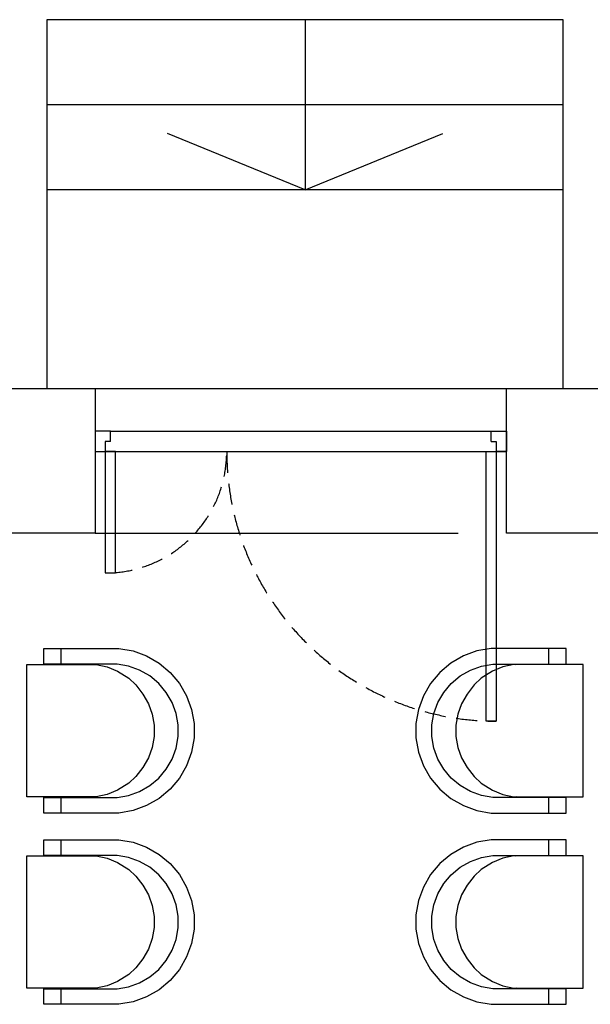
# Model space of a CAD drawing. Header units: millimetres. Extents: x -1662057 to -197461, y -941126 to 63888.
# Tile 202 of 209: x -1566965 to -1564954, y -286698 to -283228. Entities that reach past the tile are written whole.
import ezdxf

# ---------------------------------------------------------------- set-up
doc = ezdxf.new("R2010")
doc.units = ezdxf.units.MM
doc.linetypes.add('Dashed', pattern=[112.5, 75, -37.5])
for name, color, linetype in [('0000 TELPU NUMERĀCIJA - ROOM NUMBERS', 7, 'CONTINUOUS'), ('hatch_mb', 7, 'CONTINUOUS'), ('sienas es', 7, 'CONTINUOUS')]:
    doc.layers.add(name, color=color, linetype=linetype)
doc.styles.add('PBL', font='arial.ttf')

msp = doc.modelspace()

# ---------------------------------------------------------------- linework, layer by layer
at = {"layer": 'hatch_mb', "color": 251, "linetype": 'Continuous', "true_color": 0x636466}
for p, q in [((-1566699.48073, -284677.78808), (-1566699.48073, -284749.8811)), ((-1566645.41097, -284677.78808), (-1566699.48073, -284677.78808)), ((-1566645.41097, -284713.83459), (-1566645.41097, -284677.78808)), ((-1565303.5505, -284677.78808), (-1565249.48073, -284677.78808)), ((-1565303.5505, -284713.83459), (-1565303.5505, -284677.78808)), ((-1565249.48073, -284677.78808), (-1565249.48073, -284749.8811)), ((-1566645.41097, -284713.83459), (-1566663.43422, -284713.83459)), ((-1566663.43422, -284713.83459), (-1566663.43422, -284749.8811)), ((-1565303.5505, -284713.83459), (-1565285.52724, -284713.83459)), ((-1565285.52724, -284713.83459), (-1565285.52724, -284749.8811)), ((-1566699.48073, -284749.8811), (-1566663.43422, -284749.8811)), ((-1566627.38771, -284749.8811), (-1566663.43422, -284749.8811)), ((-1566663.43422, -284749.8811), (-1566663.43422, -285177.27866)), ((-1566627.38771, -285177.27866), (-1566627.38771, -284749.8811)), ((-1565321.57376, -284749.8811), (-1565285.52724, -284749.8811)), ((-1565321.57376, -285699.8811), (-1565321.57376, -284749.8811)), ((-1565249.48073, -284749.8811), (-1565285.52724, -284749.8811)), ((-1565285.52724, -284749.8811), (-1565285.52724, -285699.8811)), ((-1566663.43422, -285177.27866), (-1566627.38771, -285177.27866)), ((-1566879.94688, -285498.70661), (-1566879.94688, -285443.70661)), ((-1566879.94688, -285443.70661), (-1566615.81465, -285443.70661)), ((-1566879.94688, -285498.70661), (-1566879.94688, -285443.70661)), ((-1566879.94688, -285443.70661), (-1566615.81465, -285443.70661)), ((-1566819.44794, -285498.70661), (-1566819.26005, -285443.70661)), ((-1566819.44794, -285498.70661), (-1566819.26005, -285443.70661)), ((-1566615.81465, -285443.70661), (-1566565.72855, -285452.51861)), ((-1566615.81465, -285443.70661), (-1566565.72855, -285452.51861)), ((-1566565.72855, -285452.51861), (-1566517.93668, -285469.87361)), ((-1566565.72855, -285452.51861), (-1566517.93668, -285469.87361)), ((-1566517.93668, -285469.87361), (-1566473.89035, -285495.24461)), ((-1566517.93668, -285469.87361), (-1566473.89035, -285495.24461)), ((-1565401.49291, -285469.87361), (-1565445.53924, -285495.24461)), ((-1565401.49291, -285469.87361), (-1565445.53924, -285495.24461)), ((-1565353.70103, -285452.51861), (-1565401.49291, -285469.87361)), ((-1565353.70103, -285452.51861), (-1565401.49291, -285469.87361)), ((-1565303.61493, -285443.70661), (-1565353.70103, -285452.51861)), ((-1565303.61493, -285443.70661), (-1565353.70103, -285452.51861)), ((-1565039.48271, -285443.70661), (-1565303.61493, -285443.70661)), ((-1565039.48271, -285443.70661), (-1565303.61493, -285443.70661)), ((-1565099.98164, -285498.70661), (-1565100.16953, -285443.70661)), ((-1565099.98164, -285498.70661), (-1565100.16953, -285443.70661)), ((-1565039.48271, -285498.70661), (-1565039.48271, -285443.70661)), ((-1565039.48271, -285498.70661), (-1565039.48271, -285443.70661)), ((-1566940.34266, -285966.70661), (-1566940.34266, -285500.70661)), ((-1566940.34266, -285500.70661), (-1566696.0381, -285500.70661)), ((-1566940.34266, -285966.70661), (-1566940.34266, -285500.70661)), ((-1566940.34266, -285500.70661), (-1566696.0381, -285500.70661)), ((-1566621.82376, -285498.70661), (-1566879.94688, -285498.70661)), ((-1566621.82376, -285498.70661), (-1566879.94688, -285498.70661)), ((-1566708.09061, -285499.32061), (-1566732.60738, -285498.70661)), ((-1566708.09061, -285499.32061), (-1566732.60738, -285498.70661)), ((-1566701.41622, -285500.70661), (-1566708.09061, -285499.32061)), ((-1566701.41622, -285500.70661), (-1566708.09061, -285499.32061)), ((-1566696.0381, -285500.70661), (-1566657.33434, -285508.54361)), ((-1566696.0381, -285500.70661), (-1566657.33434, -285508.54361)), ((-1566581.23629, -285505.84661), (-1566621.82376, -285498.70661)), ((-1566581.23629, -285505.84661), (-1566621.82376, -285498.70661)), ((-1566473.89035, -285495.24461), (-1566434.9306, -285527.86261)), ((-1566473.89035, -285495.24461), (-1566434.9306, -285527.86261)), ((-1565445.53924, -285495.24461), (-1565484.49898, -285527.86261)), ((-1565445.53924, -285495.24461), (-1565484.49898, -285527.86261)), ((-1565338.19329, -285505.84661), (-1565297.60582, -285498.70661)), ((-1565338.19329, -285505.84661), (-1565297.60582, -285498.70661)), ((-1565297.60582, -285498.70661), (-1565039.48271, -285498.70661)), ((-1565297.60582, -285498.70661), (-1565039.48271, -285498.70661)), ((-1565223.39149, -285500.70661), (-1565262.09524, -285508.54361)), ((-1565223.39149, -285500.70661), (-1565262.09524, -285508.54361)), ((-1564979.08692, -285500.70661), (-1565223.39149, -285500.70661)), ((-1564979.08692, -285500.70661), (-1565223.39149, -285500.70661)), ((-1565218.01337, -285500.70661), (-1565211.33897, -285499.32061)), ((-1565218.01337, -285500.70661), (-1565211.33897, -285499.32061)), ((-1565211.33897, -285499.32061), (-1565186.8222, -285498.70661)), ((-1565211.33897, -285499.32061), (-1565186.8222, -285498.70661)), ((-1564979.08692, -285966.70661), (-1564979.08692, -285500.70661)), ((-1564979.08692, -285966.70661), (-1564979.08692, -285500.70661)), ((-1566657.33434, -285508.54361), (-1566620.40446, -285524.00861)), ((-1566657.33434, -285508.54361), (-1566620.40446, -285524.00861)), ((-1566620.40446, -285524.00861), (-1566580.37903, -285548.69361)), ((-1566620.40446, -285524.00861), (-1566580.37903, -285548.69361)), ((-1566542.50809, -285519.91061), (-1566581.23629, -285505.84661)), ((-1566542.50809, -285519.91061), (-1566581.23629, -285505.84661)), ((-1566506.81678, -285540.47061), (-1566542.50809, -285519.91061)), ((-1566506.81678, -285540.47061), (-1566542.50809, -285519.91061)), ((-1566434.9306, -285527.86261), (-1566402.23818, -285566.73361)), ((-1566434.9306, -285527.86261), (-1566402.23818, -285566.73361)), ((-1565484.49898, -285527.86261), (-1565517.1914, -285566.73361)), ((-1565484.49898, -285527.86261), (-1565517.1914, -285566.73361)), ((-1565412.61281, -285540.47061), (-1565376.92149, -285519.91061)), ((-1565412.61281, -285540.47061), (-1565376.92149, -285519.91061)), ((-1565376.92149, -285519.91061), (-1565338.19329, -285505.84661)), ((-1565376.92149, -285519.91061), (-1565338.19329, -285505.84661)), ((-1565299.02512, -285524.00861), (-1565339.05055, -285548.69361)), ((-1565299.02512, -285524.00861), (-1565339.05055, -285548.69361)), ((-1565262.09524, -285508.54361), (-1565299.02512, -285524.00861)), ((-1565262.09524, -285508.54361), (-1565299.02512, -285524.00861)), ((-1566580.37903, -285548.69361), (-1566556.26256, -285571.99961)), ((-1566580.37903, -285548.69361), (-1566556.26256, -285571.99961)), ((-1566556.26256, -285571.99961), (-1566531.0011, -285604.15861)), ((-1566556.26256, -285571.99961), (-1566531.0011, -285604.15861)), ((-1566475.24489, -285566.90161), (-1566506.81678, -285540.47061)), ((-1566475.24489, -285566.90161), (-1566506.81678, -285540.47061)), ((-1566448.75354, -285598.40161), (-1566475.24489, -285566.90161)), ((-1566448.75354, -285598.40161), (-1566475.24489, -285566.90161)), ((-1566402.23818, -285566.73361), (-1566376.80924, -285610.67961)), ((-1566402.23818, -285566.73361), (-1566376.80924, -285610.67961)), ((-1565517.1914, -285566.73361), (-1565542.62035, -285610.67961)), ((-1565517.1914, -285566.73361), (-1565542.62035, -285610.67961)), ((-1565470.67604, -285598.40161), (-1565444.18469, -285566.90161)), ((-1565470.67604, -285598.40161), (-1565444.18469, -285566.90161)), ((-1565444.18469, -285566.90161), (-1565412.61281, -285540.47061)), ((-1565444.18469, -285566.90161), (-1565412.61281, -285540.47061)), ((-1565363.16702, -285571.99961), (-1565388.42848, -285604.15861)), ((-1565363.16702, -285571.99961), (-1565388.42848, -285604.15861)), ((-1565339.05055, -285548.69361), (-1565363.16702, -285571.99961)), ((-1565339.05055, -285548.69361), (-1565363.16702, -285571.99961)), ((-1566531.0011, -285604.15861), (-1566511.35075, -285638.25461)), ((-1566531.0011, -285604.15861), (-1566511.35075, -285638.25461)), ((-1566428.14658, -285634.01161), (-1566448.75354, -285598.40161)), ((-1566428.14658, -285634.01161), (-1566448.75354, -285598.40161)), ((-1565491.283, -285634.01161), (-1565470.67604, -285598.40161)), ((-1565491.283, -285634.01161), (-1565470.67604, -285598.40161)), ((-1565388.42848, -285604.15861), (-1565408.07883, -285638.25461)), ((-1565388.42848, -285604.15861), (-1565408.07883, -285638.25461)), ((-1566511.35075, -285638.25461), (-1566497.90945, -285675.24961)), ((-1566511.35075, -285638.25461), (-1566497.90945, -285675.24961)), ((-1566414.05052, -285672.65161), (-1566428.14658, -285634.01161)), ((-1566414.05052, -285672.65161), (-1566428.14658, -285634.01161)), ((-1566376.80924, -285610.67961), (-1566359.41463, -285658.36261)), ((-1566376.80924, -285610.67961), (-1566359.41463, -285658.36261)), ((-1565542.62035, -285610.67961), (-1565560.01496, -285658.36261)), ((-1565542.62035, -285610.67961), (-1565560.01496, -285658.36261)), ((-1565505.37906, -285672.65161), (-1565491.283, -285634.01161)), ((-1565505.37906, -285672.65161), (-1565491.283, -285634.01161)), ((-1565408.07883, -285638.25461), (-1565421.52013, -285675.24961)), ((-1565408.07883, -285638.25461), (-1565421.52013, -285675.24961)), ((-1566497.90945, -285675.24961), (-1566491.08448, -285714.02161)), ((-1566497.90945, -285675.24961), (-1566491.08448, -285714.02161)), ((-1566406.89421, -285713.14661), (-1566414.05052, -285672.65161)), ((-1566406.89421, -285713.14661), (-1566414.05052, -285672.65161)), ((-1566359.41463, -285658.36261), (-1566350.58249, -285708.33461)), ((-1566359.41463, -285658.36261), (-1566350.58249, -285708.33461)), ((-1565560.01496, -285658.36261), (-1565568.84709, -285708.33461)), ((-1565560.01496, -285658.36261), (-1565568.84709, -285708.33461)), ((-1565512.53537, -285713.14661), (-1565505.37906, -285672.65161)), ((-1565512.53537, -285713.14661), (-1565505.37906, -285672.65161)), ((-1565421.52013, -285675.24961), (-1565428.3451, -285714.02161)), ((-1565421.52013, -285675.24961), (-1565428.3451, -285714.02161)), ((-1566350.58249, -285708.33461), (-1566350.58249, -285759.07861)), ((-1566350.58249, -285708.33461), (-1566350.58249, -285759.07861)), ((-1565568.84709, -285708.33461), (-1565568.84709, -285759.07861)), ((-1565568.84709, -285708.33461), (-1565568.84709, -285759.07861)), ((-1565285.52724, -285699.8811), (-1565321.57376, -285699.8811)), ((-1566491.08448, -285714.02161), (-1566491.08448, -285753.39161)), ((-1566491.08448, -285714.02161), (-1566491.08448, -285753.39161)), ((-1566406.89421, -285754.26661), (-1566406.89421, -285713.14661)), ((-1566406.89421, -285754.26661), (-1566406.89421, -285713.14661)), ((-1565512.53537, -285754.26661), (-1565512.53537, -285713.14661)), ((-1565512.53537, -285754.26661), (-1565512.53537, -285713.14661)), ((-1565428.3451, -285714.02161), (-1565428.3451, -285753.39161)), ((-1565428.3451, -285714.02161), (-1565428.3451, -285753.39161)), ((-1566491.08448, -285753.39161), (-1566497.90945, -285792.16361)), ((-1566491.08448, -285753.39161), (-1566497.90945, -285792.16361)), ((-1566414.05052, -285794.76161), (-1566406.89421, -285754.26661)), ((-1566414.05052, -285794.76161), (-1566406.89421, -285754.26661)), ((-1566350.58249, -285759.07861), (-1566359.41463, -285809.05061)), ((-1566350.58249, -285759.07861), (-1566359.41463, -285809.05061)), ((-1565568.84709, -285759.07861), (-1565560.01496, -285809.05061)), ((-1565568.84709, -285759.07861), (-1565560.01496, -285809.05061)), ((-1565505.37906, -285794.76161), (-1565512.53537, -285754.26661)), ((-1565505.37906, -285794.76161), (-1565512.53537, -285754.26661)), ((-1565428.3451, -285753.39161), (-1565421.52013, -285792.16361)), ((-1565428.3451, -285753.39161), (-1565421.52013, -285792.16361)), ((-1566497.90945, -285792.16361), (-1566511.35075, -285829.15861)), ((-1566497.90945, -285792.16361), (-1566511.35075, -285829.15861)), ((-1566428.14658, -285833.40161), (-1566414.05052, -285794.76161)), ((-1566428.14658, -285833.40161), (-1566414.05052, -285794.76161)), ((-1566359.41463, -285809.05061), (-1566376.80924, -285856.73361)), ((-1566359.41463, -285809.05061), (-1566376.80924, -285856.73361)), ((-1565560.01496, -285809.05061), (-1565542.62035, -285856.73361)), ((-1565560.01496, -285809.05061), (-1565542.62035, -285856.73361)), ((-1565491.283, -285833.40161), (-1565505.37906, -285794.76161)), ((-1565491.283, -285833.40161), (-1565505.37906, -285794.76161)), ((-1565421.52013, -285792.16361), (-1565408.07883, -285829.15861)), ((-1565421.52013, -285792.16361), (-1565408.07883, -285829.15861)), ((-1566511.35075, -285829.15861), (-1566531.0011, -285863.25461)), ((-1566511.35075, -285829.15861), (-1566531.0011, -285863.25461)), ((-1566448.75354, -285869.01161), (-1566428.14658, -285833.40161)), ((-1566448.75354, -285869.01161), (-1566428.14658, -285833.40161)), ((-1565470.67604, -285869.01161), (-1565491.283, -285833.40161)), ((-1565470.67604, -285869.01161), (-1565491.283, -285833.40161)), ((-1565408.07883, -285829.15861), (-1565388.42848, -285863.25461)), ((-1565408.07883, -285829.15861), (-1565388.42848, -285863.25461)), ((-1566531.0011, -285863.25461), (-1566556.26256, -285895.41361)), ((-1566531.0011, -285863.25461), (-1566556.26256, -285895.41361)), ((-1566475.24489, -285900.51161), (-1566448.75354, -285869.01161)), ((-1566475.24489, -285900.51161), (-1566448.75354, -285869.01161)), ((-1566376.80924, -285856.73361), (-1566402.23818, -285900.67961)), ((-1566376.80924, -285856.73361), (-1566402.23818, -285900.67961)), ((-1565542.62035, -285856.73361), (-1565517.1914, -285900.67961)), ((-1565542.62035, -285856.73361), (-1565517.1914, -285900.67961)), ((-1565444.18469, -285900.51161), (-1565470.67604, -285869.01161)), ((-1565444.18469, -285900.51161), (-1565470.67604, -285869.01161)), ((-1565388.42848, -285863.25461), (-1565363.16702, -285895.41361)), ((-1565388.42848, -285863.25461), (-1565363.16702, -285895.41361)), ((-1566580.37903, -285918.71961), (-1566620.40446, -285943.40461)), ((-1566580.37903, -285918.71961), (-1566620.40446, -285943.40461)), ((-1566556.26256, -285895.41361), (-1566580.37903, -285918.71961)), ((-1566556.26256, -285895.41361), (-1566580.37903, -285918.71961)), ((-1566506.81678, -285926.94261), (-1566475.24489, -285900.51161)), ((-1566506.81678, -285926.94261), (-1566475.24489, -285900.51161)), ((-1566402.23818, -285900.67961), (-1566434.9306, -285939.55061)), ((-1566402.23818, -285900.67961), (-1566434.9306, -285939.55061)), ((-1565517.1914, -285900.67961), (-1565484.49898, -285939.55061)), ((-1565517.1914, -285900.67961), (-1565484.49898, -285939.55061)), ((-1565412.61281, -285926.94261), (-1565444.18469, -285900.51161)), ((-1565412.61281, -285926.94261), (-1565444.18469, -285900.51161)), ((-1565363.16702, -285895.41361), (-1565339.05055, -285918.71961)), ((-1565363.16702, -285895.41361), (-1565339.05055, -285918.71961)), ((-1565339.05055, -285918.71961), (-1565299.02512, -285943.40461)), ((-1565339.05055, -285918.71961), (-1565299.02512, -285943.40461)), ((-1566620.40446, -285943.40461), (-1566657.33434, -285958.86961)), ((-1566620.40446, -285943.40461), (-1566657.33434, -285958.86961)), ((-1566581.23629, -285961.56661), (-1566542.50809, -285947.50261)), ((-1566581.23629, -285961.56661), (-1566542.50809, -285947.50261)), ((-1566542.50809, -285947.50261), (-1566506.81678, -285926.94261)), ((-1566542.50809, -285947.50261), (-1566506.81678, -285926.94261)), ((-1566434.9306, -285939.55061), (-1566473.89035, -285972.16861)), ((-1566434.9306, -285939.55061), (-1566473.89035, -285972.16861)), ((-1565484.49898, -285939.55061), (-1565445.53924, -285972.16861)), ((-1565484.49898, -285939.55061), (-1565445.53924, -285972.16861)), ((-1565376.92149, -285947.50261), (-1565412.61281, -285926.94261)), ((-1565376.92149, -285947.50261), (-1565412.61281, -285926.94261)), ((-1565338.19329, -285961.56661), (-1565376.92149, -285947.50261)), ((-1565338.19329, -285961.56661), (-1565376.92149, -285947.50261)), ((-1565299.02512, -285943.40461), (-1565262.09524, -285958.86961)), ((-1565299.02512, -285943.40461), (-1565262.09524, -285958.86961)), ((-1566696.0381, -285966.70661), (-1566940.34266, -285966.70661)), ((-1566696.0381, -285966.70661), (-1566940.34266, -285966.70661)), ((-1566879.94688, -286023.70661), (-1566879.94688, -285968.70661)), ((-1566879.94688, -285968.70661), (-1566621.82376, -285968.70661)), ((-1566879.94688, -286023.70661), (-1566879.94688, -285968.70661)), ((-1566879.94688, -285968.70661), (-1566621.82376, -285968.70661)), ((-1566819.26005, -286023.70661), (-1566819.44794, -285968.70661)), ((-1566819.26005, -286023.70661), (-1566819.44794, -285968.70661)), ((-1566717.89936, -285968.70661), (-1566704.19401, -285966.70661)), ((-1566717.89936, -285968.70661), (-1566704.19401, -285966.70661)), ((-1566657.33434, -285958.86961), (-1566696.0381, -285966.70661)), ((-1566657.33434, -285958.86961), (-1566696.0381, -285966.70661)), ((-1566621.82376, -285968.70661), (-1566581.23629, -285961.56661)), ((-1566621.82376, -285968.70661), (-1566581.23629, -285961.56661)), ((-1566473.89035, -285972.16861), (-1566517.93668, -285997.53961)), ((-1566473.89035, -285972.16861), (-1566517.93668, -285997.53961)), ((-1565445.53924, -285972.16861), (-1565401.49291, -285997.53961)), ((-1565445.53924, -285972.16861), (-1565401.49291, -285997.53961)), ((-1565297.60582, -285968.70661), (-1565338.19329, -285961.56661)), ((-1565297.60582, -285968.70661), (-1565338.19329, -285961.56661)), ((-1565039.48271, -285968.70661), (-1565297.60582, -285968.70661)), ((-1565039.48271, -285968.70661), (-1565297.60582, -285968.70661)), ((-1565262.09524, -285958.86961), (-1565223.39149, -285966.70661)), ((-1565262.09524, -285958.86961), (-1565223.39149, -285966.70661)), ((-1565223.39149, -285966.70661), (-1564979.08692, -285966.70661)), ((-1565223.39149, -285966.70661), (-1564979.08692, -285966.70661)), ((-1565201.53023, -285968.70661), (-1565215.23557, -285966.70661)), ((-1565201.53023, -285968.70661), (-1565215.23557, -285966.70661)), ((-1565100.16953, -286023.70661), (-1565099.98164, -285968.70661)), ((-1565100.16953, -286023.70661), (-1565099.98164, -285968.70661)), ((-1565039.48271, -286023.70661), (-1565039.48271, -285968.70661)), ((-1565039.48271, -286023.70661), (-1565039.48271, -285968.70661)), ((-1566615.81465, -286023.70661), (-1566879.94688, -286023.70661)), ((-1566615.81465, -286023.70661), (-1566879.94688, -286023.70661)), ((-1566565.72855, -286014.89461), (-1566615.81465, -286023.70661)), ((-1566565.72855, -286014.89461), (-1566615.81465, -286023.70661)), ((-1566517.93668, -285997.53961), (-1566565.72855, -286014.89461)), ((-1566517.93668, -285997.53961), (-1566565.72855, -286014.89461)), ((-1565401.49291, -285997.53961), (-1565353.70103, -286014.89461)), ((-1565401.49291, -285997.53961), (-1565353.70103, -286014.89461)), ((-1565353.70103, -286014.89461), (-1565303.61493, -286023.70661)), ((-1565353.70103, -286014.89461), (-1565303.61493, -286023.70661)), ((-1565303.61493, -286023.70661), (-1565039.48271, -286023.70661)), ((-1565303.61493, -286023.70661), (-1565039.48271, -286023.70661)), ((-1566879.94688, -286172.70661), (-1566879.94688, -286117.70661)), ((-1566879.94688, -286117.70661), (-1566615.81465, -286117.70661)), ((-1566879.94688, -286172.70661), (-1566879.94688, -286117.70661)), ((-1566879.94688, -286117.70661), (-1566615.81465, -286117.70661)), ((-1566819.44794, -286172.70661), (-1566819.26005, -286117.70661)), ((-1566819.44794, -286172.70661), (-1566819.26005, -286117.70661)), ((-1566615.81465, -286117.70661), (-1566565.72855, -286126.51861)), ((-1566615.81465, -286117.70661), (-1566565.72855, -286126.51861)), ((-1566565.72855, -286126.51861), (-1566517.93668, -286143.87361)), ((-1566565.72855, -286126.51861), (-1566517.93668, -286143.87361)), ((-1565353.70103, -286126.51861), (-1565401.49291, -286143.87361)), ((-1565353.70103, -286126.51861), (-1565401.49291, -286143.87361)), ((-1565303.61493, -286117.70661), (-1565353.70103, -286126.51861)), ((-1565303.61493, -286117.70661), (-1565353.70103, -286126.51861)), ((-1565039.48271, -286117.70661), (-1565303.61493, -286117.70661)), ((-1565039.48271, -286117.70661), (-1565303.61493, -286117.70661)), ((-1565099.98164, -286172.70661), (-1565100.16953, -286117.70661)), ((-1565099.98164, -286172.70661), (-1565100.16953, -286117.70661)), ((-1565039.48271, -286172.70661), (-1565039.48271, -286117.70661)), ((-1565039.48271, -286172.70661), (-1565039.48271, -286117.70661)), ((-1566517.93668, -286143.87361), (-1566473.89035, -286169.24461)), ((-1566517.93668, -286143.87361), (-1566473.89035, -286169.24461)), ((-1565401.49291, -286143.87361), (-1565445.53924, -286169.24461)), ((-1565401.49291, -286143.87361), (-1565445.53924, -286169.24461)), ((-1566940.34266, -286174.70661), (-1566696.0381, -286174.70661)), ((-1566940.34266, -286640.70661), (-1566940.34266, -286174.70661)), ((-1566940.34266, -286174.70661), (-1566696.0381, -286174.70661)), ((-1566940.34266, -286640.70661), (-1566940.34266, -286174.70661)), ((-1566621.82376, -286172.70661), (-1566879.94688, -286172.70661)), ((-1566621.82376, -286172.70661), (-1566879.94688, -286172.70661)), ((-1566708.09061, -286173.32061), (-1566732.60738, -286172.70661)), ((-1566708.09061, -286173.32061), (-1566732.60738, -286172.70661)), ((-1566701.41622, -286174.70661), (-1566708.09061, -286173.32061)), ((-1566701.41622, -286174.70661), (-1566708.09061, -286173.32061)), ((-1566696.0381, -286174.70661), (-1566657.33434, -286182.54361)), ((-1566696.0381, -286174.70661), (-1566657.33434, -286182.54361)), ((-1566657.33434, -286182.54361), (-1566620.40446, -286198.00861)), ((-1566657.33434, -286182.54361), (-1566620.40446, -286198.00861)), ((-1566581.23629, -286179.84661), (-1566621.82376, -286172.70661)), ((-1566581.23629, -286179.84661), (-1566621.82376, -286172.70661)), ((-1566620.40446, -286198.00861), (-1566580.37903, -286222.69361)), ((-1566620.40446, -286198.00861), (-1566580.37903, -286222.69361)), ((-1566542.50809, -286193.91061), (-1566581.23629, -286179.84661)), ((-1566542.50809, -286193.91061), (-1566581.23629, -286179.84661)), ((-1566506.81678, -286214.47061), (-1566542.50809, -286193.91061)), ((-1566506.81678, -286214.47061), (-1566542.50809, -286193.91061)), ((-1566473.89035, -286169.24461), (-1566434.9306, -286201.86261)), ((-1566473.89035, -286169.24461), (-1566434.9306, -286201.86261)), ((-1565445.53924, -286169.24461), (-1565484.49898, -286201.86261)), ((-1565445.53924, -286169.24461), (-1565484.49898, -286201.86261)), ((-1565412.61281, -286214.47061), (-1565376.92149, -286193.91061)), ((-1565412.61281, -286214.47061), (-1565376.92149, -286193.91061)), ((-1565376.92149, -286193.91061), (-1565338.19329, -286179.84661)), ((-1565376.92149, -286193.91061), (-1565338.19329, -286179.84661)), ((-1565299.02512, -286198.00861), (-1565339.05055, -286222.69361)), ((-1565299.02512, -286198.00861), (-1565339.05055, -286222.69361)), ((-1565338.19329, -286179.84661), (-1565297.60582, -286172.70661)), ((-1565338.19329, -286179.84661), (-1565297.60582, -286172.70661)), ((-1565262.09524, -286182.54361), (-1565299.02512, -286198.00861)), ((-1565262.09524, -286182.54361), (-1565299.02512, -286198.00861)), ((-1565297.60582, -286172.70661), (-1565039.48271, -286172.70661)), ((-1565297.60582, -286172.70661), (-1565039.48271, -286172.70661)), ((-1565223.39149, -286174.70661), (-1565262.09524, -286182.54361)), ((-1565223.39149, -286174.70661), (-1565262.09524, -286182.54361)), ((-1564979.08692, -286174.70661), (-1565223.39149, -286174.70661)), ((-1564979.08692, -286174.70661), (-1565223.39149, -286174.70661)), ((-1565218.01337, -286174.70661), (-1565211.33897, -286173.32061)), ((-1565218.01337, -286174.70661), (-1565211.33897, -286173.32061)), ((-1565211.33897, -286173.32061), (-1565186.8222, -286172.70661)), ((-1565211.33897, -286173.32061), (-1565186.8222, -286172.70661)), ((-1564979.08692, -286640.70661), (-1564979.08692, -286174.70661)), ((-1564979.08692, -286640.70661), (-1564979.08692, -286174.70661)), ((-1566580.37903, -286222.69361), (-1566556.26256, -286245.99961)), ((-1566580.37903, -286222.69361), (-1566556.26256, -286245.99961)), ((-1566475.24489, -286240.90161), (-1566506.81678, -286214.47061)), ((-1566475.24489, -286240.90161), (-1566506.81678, -286214.47061)), ((-1566434.9306, -286201.86261), (-1566402.23818, -286240.73361)), ((-1566434.9306, -286201.86261), (-1566402.23818, -286240.73361)), ((-1565484.49898, -286201.86261), (-1565517.1914, -286240.73361)), ((-1565484.49898, -286201.86261), (-1565517.1914, -286240.73361)), ((-1565444.18469, -286240.90161), (-1565412.61281, -286214.47061)), ((-1565444.18469, -286240.90161), (-1565412.61281, -286214.47061)), ((-1565339.05055, -286222.69361), (-1565363.16702, -286245.99961)), ((-1565339.05055, -286222.69361), (-1565363.16702, -286245.99961)), ((-1566556.26256, -286245.99961), (-1566531.0011, -286278.15861)), ((-1566556.26256, -286245.99961), (-1566531.0011, -286278.15861)), ((-1566448.75354, -286272.40161), (-1566475.24489, -286240.90161)), ((-1566448.75354, -286272.40161), (-1566475.24489, -286240.90161)), ((-1566402.23818, -286240.73361), (-1566376.80924, -286284.67961)), ((-1566402.23818, -286240.73361), (-1566376.80924, -286284.67961)), ((-1565517.1914, -286240.73361), (-1565542.62035, -286284.67961)), ((-1565517.1914, -286240.73361), (-1565542.62035, -286284.67961)), ((-1565470.67604, -286272.40161), (-1565444.18469, -286240.90161)), ((-1565470.67604, -286272.40161), (-1565444.18469, -286240.90161)), ((-1565363.16702, -286245.99961), (-1565388.42848, -286278.15861)), ((-1565363.16702, -286245.99961), (-1565388.42848, -286278.15861)), ((-1566531.0011, -286278.15861), (-1566511.35075, -286312.25461)), ((-1566531.0011, -286278.15861), (-1566511.35075, -286312.25461)), ((-1566428.14658, -286308.01161), (-1566448.75354, -286272.40161)), ((-1566428.14658, -286308.01161), (-1566448.75354, -286272.40161)), ((-1566376.80924, -286284.67961), (-1566359.41463, -286332.36261)), ((-1566376.80924, -286284.67961), (-1566359.41463, -286332.36261)), ((-1565542.62035, -286284.67961), (-1565560.01496, -286332.36261)), ((-1565542.62035, -286284.67961), (-1565560.01496, -286332.36261)), ((-1565491.283, -286308.01161), (-1565470.67604, -286272.40161)), ((-1565491.283, -286308.01161), (-1565470.67604, -286272.40161)), ((-1565388.42848, -286278.15861), (-1565408.07883, -286312.25461)), ((-1565388.42848, -286278.15861), (-1565408.07883, -286312.25461)), ((-1566511.35075, -286312.25461), (-1566497.90945, -286349.24961)), ((-1566511.35075, -286312.25461), (-1566497.90945, -286349.24961)), ((-1566414.05052, -286346.65161), (-1566428.14658, -286308.01161)), ((-1566414.05052, -286346.65161), (-1566428.14658, -286308.01161)), ((-1566359.41463, -286332.36261), (-1566350.58249, -286382.33461)), ((-1566359.41463, -286332.36261), (-1566350.58249, -286382.33461)), ((-1565560.01496, -286332.36261), (-1565568.84709, -286382.33461)), ((-1565560.01496, -286332.36261), (-1565568.84709, -286382.33461)), ((-1565505.37906, -286346.65161), (-1565491.283, -286308.01161)), ((-1565505.37906, -286346.65161), (-1565491.283, -286308.01161)), ((-1565408.07883, -286312.25461), (-1565421.52013, -286349.24961)), ((-1565408.07883, -286312.25461), (-1565421.52013, -286349.24961)), ((-1566497.90945, -286349.24961), (-1566491.08448, -286388.02161)), ((-1566497.90945, -286349.24961), (-1566491.08448, -286388.02161)), ((-1566406.89421, -286387.14661), (-1566414.05052, -286346.65161)), ((-1566406.89421, -286387.14661), (-1566414.05052, -286346.65161)), ((-1565512.53537, -286387.14661), (-1565505.37906, -286346.65161)), ((-1565512.53537, -286387.14661), (-1565505.37906, -286346.65161)), ((-1565421.52013, -286349.24961), (-1565428.3451, -286388.02161)), ((-1565421.52013, -286349.24961), (-1565428.3451, -286388.02161)), ((-1566491.08448, -286388.02161), (-1566491.08448, -286427.39161)), ((-1566491.08448, -286388.02161), (-1566491.08448, -286427.39161)), ((-1566406.89421, -286428.26661), (-1566406.89421, -286387.14661)), ((-1566406.89421, -286428.26661), (-1566406.89421, -286387.14661)), ((-1566350.58249, -286382.33461), (-1566350.58249, -286433.07861)), ((-1566350.58249, -286382.33461), (-1566350.58249, -286433.07861)), ((-1565568.84709, -286382.33461), (-1565568.84709, -286433.07861)), ((-1565568.84709, -286382.33461), (-1565568.84709, -286433.07861)), ((-1565512.53537, -286428.26661), (-1565512.53537, -286387.14661)), ((-1565512.53537, -286428.26661), (-1565512.53537, -286387.14661)), ((-1565428.3451, -286388.02161), (-1565428.3451, -286427.39161)), ((-1565428.3451, -286388.02161), (-1565428.3451, -286427.39161)), ((-1566491.08448, -286427.39161), (-1566497.90945, -286466.16361)), ((-1566491.08448, -286427.39161), (-1566497.90945, -286466.16361)), ((-1566414.05052, -286468.76161), (-1566406.89421, -286428.26661)), ((-1566414.05052, -286468.76161), (-1566406.89421, -286428.26661)), ((-1566350.58249, -286433.07861), (-1566359.41463, -286483.05061)), ((-1566350.58249, -286433.07861), (-1566359.41463, -286483.05061)), ((-1565568.84709, -286433.07861), (-1565560.01496, -286483.05061)), ((-1565568.84709, -286433.07861), (-1565560.01496, -286483.05061)), ((-1565505.37906, -286468.76161), (-1565512.53537, -286428.26661)), ((-1565505.37906, -286468.76161), (-1565512.53537, -286428.26661)), ((-1565428.3451, -286427.39161), (-1565421.52013, -286466.16361)), ((-1565428.3451, -286427.39161), (-1565421.52013, -286466.16361)), ((-1566497.90945, -286466.16361), (-1566511.35075, -286503.15861)), ((-1566497.90945, -286466.16361), (-1566511.35075, -286503.15861)), ((-1566428.14658, -286507.40161), (-1566414.05052, -286468.76161)), ((-1566428.14658, -286507.40161), (-1566414.05052, -286468.76161)), ((-1565491.283, -286507.40161), (-1565505.37906, -286468.76161)), ((-1565491.283, -286507.40161), (-1565505.37906, -286468.76161)), ((-1565421.52013, -286466.16361), (-1565408.07883, -286503.15861)), ((-1565421.52013, -286466.16361), (-1565408.07883, -286503.15861)), ((-1566511.35075, -286503.15861), (-1566531.0011, -286537.25461)), ((-1566511.35075, -286503.15861), (-1566531.0011, -286537.25461)), ((-1566448.75354, -286543.01161), (-1566428.14658, -286507.40161)), ((-1566448.75354, -286543.01161), (-1566428.14658, -286507.40161)), ((-1566359.41463, -286483.05061), (-1566376.80924, -286530.73361)), ((-1566359.41463, -286483.05061), (-1566376.80924, -286530.73361)), ((-1565560.01496, -286483.05061), (-1565542.62035, -286530.73361)), ((-1565560.01496, -286483.05061), (-1565542.62035, -286530.73361)), ((-1565470.67604, -286543.01161), (-1565491.283, -286507.40161)), ((-1565470.67604, -286543.01161), (-1565491.283, -286507.40161)), ((-1565408.07883, -286503.15861), (-1565388.42848, -286537.25461)), ((-1565408.07883, -286503.15861), (-1565388.42848, -286537.25461)), ((-1566531.0011, -286537.25461), (-1566556.26256, -286569.41361)), ((-1566531.0011, -286537.25461), (-1566556.26256, -286569.41361)), ((-1566475.24489, -286574.51161), (-1566448.75354, -286543.01161)), ((-1566475.24489, -286574.51161), (-1566448.75354, -286543.01161)), ((-1566376.80924, -286530.73361), (-1566402.23818, -286574.67961)), ((-1566376.80924, -286530.73361), (-1566402.23818, -286574.67961)), ((-1565542.62035, -286530.73361), (-1565517.1914, -286574.67961)), ((-1565542.62035, -286530.73361), (-1565517.1914, -286574.67961)), ((-1565444.18469, -286574.51161), (-1565470.67604, -286543.01161)), ((-1565444.18469, -286574.51161), (-1565470.67604, -286543.01161)), ((-1565388.42848, -286537.25461), (-1565363.16702, -286569.41361)), ((-1565388.42848, -286537.25461), (-1565363.16702, -286569.41361)), ((-1566556.26256, -286569.41361), (-1566580.37903, -286592.71961)), ((-1566556.26256, -286569.41361), (-1566580.37903, -286592.71961)), ((-1566506.81678, -286600.94261), (-1566475.24489, -286574.51161)), ((-1566506.81678, -286600.94261), (-1566475.24489, -286574.51161)), ((-1566402.23818, -286574.67961), (-1566434.9306, -286613.55061)), ((-1566402.23818, -286574.67961), (-1566434.9306, -286613.55061)), ((-1565517.1914, -286574.67961), (-1565484.49898, -286613.55061)), ((-1565517.1914, -286574.67961), (-1565484.49898, -286613.55061)), ((-1565412.61281, -286600.94261), (-1565444.18469, -286574.51161)), ((-1565412.61281, -286600.94261), (-1565444.18469, -286574.51161)), ((-1565363.16702, -286569.41361), (-1565339.05055, -286592.71961)), ((-1565363.16702, -286569.41361), (-1565339.05055, -286592.71961)), ((-1566580.37903, -286592.71961), (-1566620.40446, -286617.40461)), ((-1566580.37903, -286592.71961), (-1566620.40446, -286617.40461)), ((-1566542.50809, -286621.50261), (-1566506.81678, -286600.94261)), ((-1566542.50809, -286621.50261), (-1566506.81678, -286600.94261)), ((-1566434.9306, -286613.55061), (-1566473.89035, -286646.16861)), ((-1566434.9306, -286613.55061), (-1566473.89035, -286646.16861)), ((-1565484.49898, -286613.55061), (-1565445.53924, -286646.16861)), ((-1565484.49898, -286613.55061), (-1565445.53924, -286646.16861)), ((-1565376.92149, -286621.50261), (-1565412.61281, -286600.94261)), ((-1565376.92149, -286621.50261), (-1565412.61281, -286600.94261)), ((-1565339.05055, -286592.71961), (-1565299.02512, -286617.40461)), ((-1565339.05055, -286592.71961), (-1565299.02512, -286617.40461)), ((-1566696.0381, -286640.70661), (-1566940.34266, -286640.70661)), ((-1566696.0381, -286640.70661), (-1566940.34266, -286640.70661)), ((-1566879.94688, -286697.70661), (-1566879.94688, -286642.70661)), ((-1566879.94688, -286642.70661), (-1566621.82376, -286642.70661)), ((-1566879.94688, -286697.70661), (-1566879.94688, -286642.70661)), ((-1566879.94688, -286642.70661), (-1566621.82376, -286642.70661)), ((-1566819.26005, -286697.70661), (-1566819.44794, -286642.70661)), ((-1566819.26005, -286697.70661), (-1566819.44794, -286642.70661)), ((-1566717.89936, -286642.70661), (-1566704.19401, -286640.70661)), ((-1566717.89936, -286642.70661), (-1566704.19401, -286640.70661)), ((-1566657.33434, -286632.86961), (-1566696.0381, -286640.70661)), ((-1566657.33434, -286632.86961), (-1566696.0381, -286640.70661)), ((-1566620.40446, -286617.40461), (-1566657.33434, -286632.86961)), ((-1566620.40446, -286617.40461), (-1566657.33434, -286632.86961)), ((-1566621.82376, -286642.70661), (-1566581.23629, -286635.56661)), ((-1566621.82376, -286642.70661), (-1566581.23629, -286635.56661)), ((-1566581.23629, -286635.56661), (-1566542.50809, -286621.50261)), ((-1566581.23629, -286635.56661), (-1566542.50809, -286621.50261)), ((-1566473.89035, -286646.16861), (-1566517.93668, -286671.53961)), ((-1566473.89035, -286646.16861), (-1566517.93668, -286671.53961)), ((-1565445.53924, -286646.16861), (-1565401.49291, -286671.53961)), ((-1565445.53924, -286646.16861), (-1565401.49291, -286671.53961)), ((-1565338.19329, -286635.56661), (-1565376.92149, -286621.50261)), ((-1565338.19329, -286635.56661), (-1565376.92149, -286621.50261)), ((-1565297.60582, -286642.70661), (-1565338.19329, -286635.56661)), ((-1565297.60582, -286642.70661), (-1565338.19329, -286635.56661)), ((-1565299.02512, -286617.40461), (-1565262.09524, -286632.86961)), ((-1565299.02512, -286617.40461), (-1565262.09524, -286632.86961)), ((-1565039.48271, -286642.70661), (-1565297.60582, -286642.70661)), ((-1565039.48271, -286642.70661), (-1565297.60582, -286642.70661)), ((-1565262.09524, -286632.86961), (-1565223.39149, -286640.70661)), ((-1565262.09524, -286632.86961), (-1565223.39149, -286640.70661)), ((-1565223.39149, -286640.70661), (-1564979.08692, -286640.70661)), ((-1565223.39149, -286640.70661), (-1564979.08692, -286640.70661)), ((-1565201.53023, -286642.70661), (-1565215.23557, -286640.70661)), ((-1565201.53023, -286642.70661), (-1565215.23557, -286640.70661)), ((-1565100.16953, -286697.70661), (-1565099.98164, -286642.70661)), ((-1565100.16953, -286697.70661), (-1565099.98164, -286642.70661)), ((-1565039.48271, -286697.70661), (-1565039.48271, -286642.70661)), ((-1565039.48271, -286697.70661), (-1565039.48271, -286642.70661)), ((-1566517.93668, -286671.53961), (-1566565.72855, -286688.89461)), ((-1566517.93668, -286671.53961), (-1566565.72855, -286688.89461)), ((-1565401.49291, -286671.53961), (-1565353.70103, -286688.89461)), ((-1565401.49291, -286671.53961), (-1565353.70103, -286688.89461)), ((-1566615.81465, -286697.70661), (-1566879.94688, -286697.70661)), ((-1566615.81465, -286697.70661), (-1566879.94688, -286697.70661)), ((-1566565.72855, -286688.89461), (-1566615.81465, -286697.70661)), ((-1566565.72855, -286688.89461), (-1566615.81465, -286697.70661)), ((-1565353.70103, -286688.89461), (-1565303.61493, -286697.70661)), ((-1565353.70103, -286688.89461), (-1565303.61493, -286697.70661)), ((-1565303.61493, -286697.70661), (-1565039.48271, -286697.70661)), ((-1565303.61493, -286697.70661), (-1565039.48271, -286697.70661))]:
    msp.add_line(p, q, dxfattribs=at)
at = {"layer": 'hatch_mb', "color": 251, "linetype": 'Dashed', "true_color": 0x636466}
for centre, radius, start, end in [((-1566663.43422, -284749.8811), 427.90698, 272.7960257, 0), ((-1565285.52724, -284749.8811), 950, 180, 270)]:
    msp.add_arc(centre, radius, start, end, dxfattribs=at)
at = {"layer": 'sienas es', "color": 251, "linetype": 'Continuous', "true_color": 0x636466}
for p, q in [((-1565959.48073, -283227.78808), (-1565959.48073, -283827.78808)), ((-1565959.48073, -283827.78808), (-1566444.48073, -283628.66584)), ((-1565959.48073, -283827.78808), (-1565474.48073, -283628.66584)), ((-1566699.48073, -284527.78808), (-1565249.48073, -284527.78808)), ((-1566645.41097, -284677.78808), (-1565249.48073, -284677.78808)), ((-1566699.48073, -284749.8811), (-1565249.48073, -284749.8811)), ((-1566699.48073, -285037.78808), (-1565419.48073, -285037.78808))]:
    msp.add_line(p, q, dxfattribs=at)
at = {"layer": 'sienas es', "color": 251, "linetype": 'Continuous', "true_color": 0x636466, "flags": 128}
for points in [[(-1565049.48073, -283527.78808), (-1565049.48073, -283227.78808), (-1566869.48073, -283227.78808), (-1566869.48073, -283527.78808)], [(-1565049.48073, -283827.78808), (-1565049.48073, -283527.78808), (-1566869.48073, -283527.78808), (-1566869.48073, -283827.78808)], [(-1565049.48073, -284527.78808), (-1565049.48073, -283827.78808), (-1566869.48073, -283827.78808), (-1566869.48073, -284527.78808)]]:
    msp.add_lwpolyline(points, dxfattribs=at)
for points in [[(-1566699.48073, -285037.78808), (-1567239.48073, -285037.78808), (-1567239.48073, -284527.78808), (-1566699.48073, -284527.78808)], [(-1564709.48073, -285037.78808), (-1565249.48073, -285037.78808), (-1565249.48073, -284527.78808), (-1564709.48073, -284527.78808)]]:
    msp.add_lwpolyline(points, close=True, dxfattribs=at)

# ---------------------------------------------------------------- texts
at = {"layer": '0000 TELPU NUMERĀCIJA - ROOM NUMBERS', "char_height": 225, "width": 1500, "attachment_point": 1, "style": 'PBL'}
for insert in [(-1630705.84105, -283332.38538), (-1622728.5353, -283334.1621), (-1614728.53552, -283334.1621), (-1606728.53574, -283334.1621)]:
    msp.add_mtext('\\A1;\\pi373.52;{\\fArial|b0|i0|c186|p34;Platība \\P\\pi564.79;\\H0.66667x;(m\\H0.7x;\\S2^ ;\\H1.4286x;)}', dxfattribs=dict(at, insert=insert))

doc.saveas('drawing.dxf')
